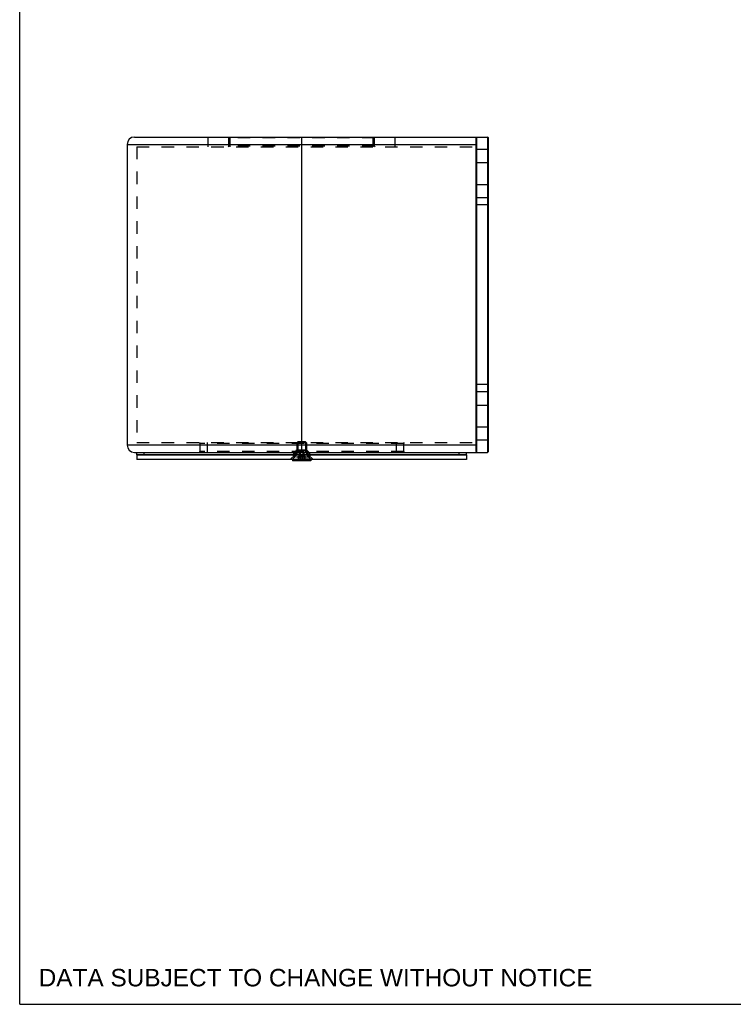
# Model space of a CAD drawing. Header units: inches. Extents: x 0 to 36.7, y 0 to 28.3.
# Tile 1 of 4: x 0 to 11.6, y 0 to 16. Entities that reach past the tile are written whole.
import ezdxf

# ---------------------------------------------------------------- set-up
doc = ezdxf.new("R2010")
doc.units = ezdxf.units.IN
doc.header["$LTSCALE"] = 2.016667
doc.header["$MEASUREMENT"] = 0
doc.linetypes.add('HIDDEN', pattern=[0.2, 0.1, -0.1])
doc.layers.get('0').update_dxf_attribs({"linetype": 'CONTINUOUS'})
for name, color, linetype in [('_1553', 7, 'CONTINUOUS'), ('_1950', 7, 'CONTINUOUS'), ('_3343', 7, 'CONTINUOUS'), ('_4688', 7, 'CONTINUOUS'), ('DEFAULT_2', 8, 'HIDDEN')]:
    doc.layers.add(name, color=color, linetype=linetype)
doc.styles.get("Standard").update_dxf_attribs({"font": 'arial.ttf'})

msp = doc.modelspace()

# ---------------------------------------------------------------- linework, layer by layer
at = {"color": 7, "linetype": 'Continuous'}
for p, q in [((0, 0), (0, 28.3333)), ((4.431, 8.8418), (4.431, 8.8218)), ((4.7263, 8.8218), (4.431, 8.8218)), ((4.7263, 8.8418), (4.7263, 8.8218)), ((0, 0), (36.6667, 0))]:
    msp.add_line(p, q, dxfattribs=at)
at = {"layer": '_1553', "color": 7, "linetype": 'Continuous'}
for p, q in [((1.9015, 8.9205), (1.9015, 8.8418)), ((1.9015, 8.9205), (7.2558, 8.9205)), ((7.2558, 8.8418), (1.9015, 8.8418)), ((7.2558, 8.9205), (7.2558, 8.8418))]:
    msp.add_line(p, q, dxfattribs=at)
at = {"layer": '_1553', "color": 8, "linetype": 'HIDDEN'}
for p, q in [((4.3936, 8.8418), (4.4724, 8.9205)), ((4.7637, 8.8418), (4.685, 8.9205))]:
    msp.add_line(p, q, dxfattribs=at)
at = {"layer": '_1950', "color": 7, "linetype": 'Continuous'}
for p, q in [((1.9015, 8.9205), (1.9015, 8.9599)), ((7.2558, 8.9205), (7.2558, 8.9599)), ((7.2558, 8.9205), (1.9015, 8.9205))]:
    msp.add_line(p, q, dxfattribs=at)
at = {"layer": '_1950', "color": 8, "linetype": 'HIDDEN'}
for p, q in [((1.9015, 8.9599), (7.2558, 8.9599)), ((2.0196, 8.9205), (2.0196, 8.9599)), ((7.1377, 8.9205), (7.1377, 8.9599))]:
    msp.add_line(p, q, dxfattribs=at)
at = {"layer": '_3343', "color": 8, "linetype": 'HIDDEN'}
for p, q in [((4.485, 8.951), (4.4835, 8.9374)), ((4.6709, 8.9856), (4.4864, 8.9856)), ((4.4891, 8.9827), (4.4864, 8.9856)), ((4.4892, 8.9526), (4.4874, 8.9369)), ((4.4888, 8.9489), (4.4893, 8.9538)), ((4.6682, 8.9827), (4.4891, 8.9827)), ((4.4906, 8.9842), (4.4892, 8.9776)), ((4.4892, 8.9526), (4.49, 8.9588)), ((4.4898, 8.9578), (4.4907, 8.964)), ((4.4916, 8.989), (4.4903, 8.983)), ((4.4906, 8.9631), (4.4916, 8.9694)), ((4.4915, 8.9884), (4.4939, 8.999)), ((4.4939, 8.999), (4.6634, 8.999)), ((4.4956, 8.9888), (4.4939, 8.9807)), ((4.4968, 8.9939), (4.4951, 8.9866)), ((4.4965, 8.9927), (4.498, 8.999)), ((4.5538, 8.9585), (4.553, 8.9344)), ((4.5541, 8.9665), (4.5538, 8.9585)), ((4.5545, 8.9751), (4.5541, 8.9665)), ((4.5541, 8.9354), (4.5547, 8.9538)), ((4.555, 8.9842), (4.5545, 8.9751)), ((4.5559, 8.999), (4.555, 8.9842)), ((4.5553, 8.9694), (4.5559, 8.9807)), ((4.5559, 8.9807), (4.557, 8.999)), ((4.6014, 8.9807), (4.6003, 8.999)), ((4.6014, 8.999), (4.6023, 8.9842)), ((4.6032, 8.9665), (4.6036, 8.9585)), ((4.6036, 8.9585), (4.6043, 8.9344)), ((4.6594, 8.999), (4.6617, 8.9888)), ((4.6659, 8.9884), (4.6634, 8.999)), ((4.6647, 8.9749), (4.6659, 8.9683)), ((4.667, 8.983), (4.6657, 8.989)), ((4.6657, 8.9694), (4.6668, 8.9631)), ((4.6666, 8.964), (4.6675, 8.9578)), ((4.6674, 8.9588), (4.6682, 8.9526)), ((4.668, 8.9538), (4.6688, 8.9473)), ((4.6682, 8.9827), (4.6709, 8.9856)), ((4.6739, 8.9374), (4.6723, 8.951)), ((4.6796, 8.9718), (4.676, 8.9754)), ((4.6976, 8.8847), (4.4597, 8.8847)), ((4.6975, 8.8808), (4.4598, 8.8808)), ((4.4867, 8.9313), (4.4874, 8.9369)), ((4.4872, 8.9354), (4.4877, 8.9397)), ((4.553, 8.9344), (4.5528, 8.9288)), ((4.6035, 8.9274), (4.6032, 8.9354)), ((4.6043, 8.9344), (4.6045, 8.9288)), ((4.6045, 8.9288), (4.6048, 8.9237)), ((4.6696, 8.9397), (4.6686, 8.9489)), ((4.6694, 8.9421), (4.6701, 8.9354)), ((4.67, 8.9369), (4.6707, 8.9313))]:
    msp.add_line(p, q, dxfattribs=at)
for points in [[(4.4814, 8.9754), (4.4776, 8.9716), (4.4739, 8.9677), (4.4704, 8.9637), (4.4671, 8.9596), (4.4641, 8.9553), (4.4614, 8.9508), (4.4589, 8.9462), (4.4566, 8.9414), (4.4545, 8.9365), (4.4526, 8.9315), (4.451, 8.9264), (4.4498, 8.9213), (4.4488, 8.9162), (4.4483, 8.9111), (4.4483, 8.9059), (4.4488, 8.9009), (4.4499, 8.8961), (4.4518, 8.8918), (4.4545, 8.888), (4.4579, 8.8853), (4.4597, 8.8847)], [(4.4539, 8.935), (4.4551, 8.938), (4.4565, 8.9411), (4.458, 8.9443), (4.4596, 8.9476), (4.4615, 8.9509), (4.4635, 8.9543), (4.4658, 8.9578), (4.4684, 8.9612), (4.4713, 8.9647), (4.4744, 8.9682)], [(4.4864, 8.9856), (4.4814, 8.9809), (4.4767, 8.9763), (4.4723, 8.9718), (4.4683, 8.9674), (4.4647, 8.9629), (4.4615, 8.9584), (4.4587, 8.9539), (4.4562, 8.9495)], [(4.4679, 8.9669), (4.4714, 8.9709), (4.475, 8.9747), (4.4788, 8.9784), (4.4826, 8.982)], [(4.4814, 8.9754), (4.4852, 8.979), (4.4891, 8.9827)], [(4.4849, 8.9503), (4.4856, 8.9558), (4.4863, 8.9613), (4.4872, 8.9668)], [(4.4865, 8.9625), (4.486, 8.9585), (4.4855, 8.9547)], [(4.4872, 8.9665), (4.4881, 8.9722), (4.4892, 8.9776)], [(4.4896, 8.9796), (4.4887, 8.9751), (4.4879, 8.9708)], [(4.4914, 8.9683), (4.4927, 8.9749), (4.4939, 8.9807)], [(4.4945, 8.9837), (4.4934, 8.9786), (4.4924, 8.9734)], [(4.5539, 8.9856), (4.5526, 8.9809), (4.5513, 8.9763), (4.5501, 8.9718), (4.5491, 8.9674), (4.5481, 8.9629), (4.5472, 8.9584), (4.5465, 8.9539), (4.5458, 8.9495), (4.5452, 8.9452), (4.5447, 8.941), (4.5443, 8.937), (4.5439, 8.933), (4.5435, 8.9292), (4.5433, 8.9255), (4.543, 8.922), (4.5429, 8.9186), (4.5427, 8.9154), (4.5427, 8.9123), (4.5426, 8.9093), (4.5426, 8.9065), (4.5427, 8.9038), (4.5427, 8.9013), (4.5429, 8.899), (4.543, 8.8967), (4.5432, 8.8947), (4.5433, 8.8927), (4.5435, 8.891), (4.5438, 8.8894), (4.544, 8.8879), (4.5443, 8.8866), (4.5446, 8.8854), (4.5448, 8.8844), (4.5451, 8.8834), (4.5454, 8.8826), (4.5457, 8.882), (4.546, 8.8815), (4.5463, 8.8811), (4.5465, 8.8809), (4.5468, 8.8808)], [(4.5468, 8.8847), (4.5467, 8.8847), (4.5466, 8.8848), (4.5464, 8.885), (4.5463, 8.8852), (4.5462, 8.8855), (4.546, 8.8858), (4.5459, 8.8863), (4.5457, 8.8867), (4.5456, 8.8872), (4.5454, 8.8877), (4.5453, 8.8882), (4.5451, 8.8889), (4.545, 8.8895), (4.5449, 8.8903), (4.5447, 8.891), (4.5446, 8.8919), (4.5445, 8.8928), (4.5444, 8.8937), (4.5443, 8.8948), (4.5442, 8.8959), (4.5441, 8.8971), (4.544, 8.8983), (4.5439, 8.8996), (4.5438, 8.901), (4.5438, 8.9024), (4.5437, 8.904), (4.5437, 8.9056), (4.5437, 8.9073), (4.5437, 8.9091), (4.5437, 8.911), (4.5437, 8.9129), (4.5438, 8.915), (4.5439, 8.9171), (4.544, 8.9193), (4.5441, 8.9216), (4.5443, 8.9241), (4.5444, 8.9266), (4.5447, 8.9293), (4.5449, 8.9321), (4.5452, 8.935), (4.5455, 8.938), (4.5459, 8.9411), (4.5463, 8.9443), (4.5467, 8.9476), (4.5472, 8.9509), (4.5478, 8.9543), (4.5484, 8.9578), (4.5491, 8.9612), (4.5499, 8.9647), (4.5507, 8.9682), (4.5516, 8.9718), (4.5526, 8.9754), (4.5536, 8.979), (4.5546, 8.9827)], [(4.5547, 8.9538), (4.5549, 8.9588), (4.5551, 8.964), (4.5553, 8.9694)], [(4.6025, 8.9588), (4.6023, 8.964), (4.602, 8.9694), (4.6014, 8.9807)], [(4.6023, 8.9842), (4.6028, 8.9751), (4.603, 8.9708), (4.6032, 8.9665)], [(4.6032, 8.9354), (4.6028, 8.9489), (4.6025, 8.9588)], [(4.6106, 8.8847), (4.6107, 8.8847), (4.6108, 8.8848), (4.6109, 8.885), (4.611, 8.8852), (4.6112, 8.8855), (4.6113, 8.8858), (4.6115, 8.8863), (4.6116, 8.8867), (4.6118, 8.8872), (4.6119, 8.8877), (4.6121, 8.8882), (4.6122, 8.8889), (4.6124, 8.8895), (4.6125, 8.8903), (4.6126, 8.891), (4.6127, 8.8919), (4.6129, 8.8928), (4.613, 8.8937), (4.6131, 8.8948), (4.6132, 8.8959), (4.6133, 8.8971), (4.6134, 8.8983), (4.6135, 8.8996), (4.6135, 8.901), (4.6136, 8.9024), (4.6136, 8.904), (4.6137, 8.9056), (4.6137, 8.9073), (4.6137, 8.9091), (4.6137, 8.911), (4.6136, 8.9129), (4.6136, 8.915), (4.6135, 8.9171), (4.6134, 8.9193), (4.6133, 8.9216), (4.6131, 8.9241), (4.6129, 8.9266), (4.6127, 8.9293), (4.6124, 8.9321), (4.6122, 8.935), (4.6118, 8.938), (4.6115, 8.9411), (4.6111, 8.9443), (4.6106, 8.9476), (4.6101, 8.9509), (4.6096, 8.9543), (4.609, 8.9578), (4.6083, 8.9612), (4.6075, 8.9647), (4.6067, 8.9682), (4.6058, 8.9718), (4.6048, 8.9754), (4.6038, 8.979), (4.6027, 8.9827)], [(4.6034, 8.9856), (4.6048, 8.9809), (4.6061, 8.9763), (4.6072, 8.9718), (4.6083, 8.9674), (4.6093, 8.9629), (4.6101, 8.9584), (4.6109, 8.9539), (4.6116, 8.9495), (4.6121, 8.9452), (4.6126, 8.941), (4.6131, 8.937), (4.6135, 8.933), (4.6138, 8.9292), (4.6141, 8.9255), (4.6143, 8.922), (4.6145, 8.9186), (4.6146, 8.9154), (4.6147, 8.9123), (4.6147, 8.9093), (4.6147, 8.9065), (4.6147, 8.9038), (4.6146, 8.9013), (4.6145, 8.899), (4.6144, 8.8967), (4.6142, 8.8947), (4.614, 8.8927), (4.6138, 8.891), (4.6136, 8.8894), (4.6133, 8.8879), (4.6131, 8.8866), (4.6128, 8.8854), (4.6125, 8.8844), (4.6122, 8.8834), (4.6119, 8.8826), (4.6117, 8.882), (4.6114, 8.8815), (4.6111, 8.8811), (4.6108, 8.8809), (4.6106, 8.8808)], [(4.6608, 8.9927), (4.6629, 8.9837), (4.6639, 8.9786), (4.665, 8.9734)], [(4.6647, 8.9749), (4.6635, 8.9807), (4.6622, 8.9866)], [(4.6724, 8.9503), (4.6718, 8.9558), (4.671, 8.9613), (4.6702, 8.9668), (4.6692, 8.9722), (4.6682, 8.9776), (4.6668, 8.9842)], [(4.6678, 8.9796), (4.6687, 8.9751), (4.6695, 8.9708)], [(4.6682, 8.9827), (4.6721, 8.9791), (4.676, 8.9754)], [(4.6708, 8.9625), (4.6714, 8.9585), (4.6719, 8.9547)], [(4.6709, 8.9856), (4.6759, 8.9809), (4.6807, 8.9763), (4.6851, 8.9718), (4.6891, 8.9674), (4.6927, 8.9629)], [(4.6894, 8.9669), (4.686, 8.9709), (4.6823, 8.9747), (4.6786, 8.9784), (4.6748, 8.982)], [(4.6796, 8.9718), (4.6834, 8.9677), (4.6869, 8.9637), (4.6902, 8.9596), (4.6932, 8.9553), (4.696, 8.9508), (4.6985, 8.9462), (4.7008, 8.9414), (4.7029, 8.9365), (4.7047, 8.9315), (4.7063, 8.9264), (4.7076, 8.9213), (4.7085, 8.9162), (4.709, 8.9111), (4.7091, 8.9059), (4.7086, 8.9009), (4.7074, 8.8961), (4.7056, 8.8918), (4.7029, 8.888), (4.6994, 8.8853), (4.6976, 8.8847)], [(4.7034, 8.935), (4.7022, 8.938), (4.7009, 8.9411), (4.6994, 8.9443), (4.6978, 8.9476), (4.6959, 8.9509), (4.6938, 8.9543), (4.6915, 8.9578), (4.6889, 8.9612), (4.6861, 8.9647), (4.6829, 8.9682)], [(4.7011, 8.9496), (4.6985, 8.9542), (4.6957, 8.9586), (4.6927, 8.9629)], [(4.4598, 8.8808), (4.4567, 8.8815), (4.4523, 8.8847), (4.4489, 8.8889), (4.4466, 8.8937), (4.4452, 8.8988), (4.4445, 8.9041), (4.4443, 8.9093), (4.4447, 8.9146), (4.4454, 8.9198), (4.4466, 8.925), (4.4481, 8.9301), (4.4498, 8.9352), (4.4517, 8.9401), (4.4539, 8.9449), (4.4563, 8.9496)], [(4.4448, 8.9154), (4.4445, 8.9123), (4.4443, 8.9093), (4.4444, 8.9065), (4.4445, 8.9038), (4.4448, 8.9013), (4.4452, 8.899), (4.4457, 8.8967), (4.4463, 8.8947), (4.447, 8.8927), (4.4478, 8.891), (4.4486, 8.8894), (4.4496, 8.8879), (4.4506, 8.8866), (4.4516, 8.8854), (4.4526, 8.8844), (4.4537, 8.8834), (4.4547, 8.8826), (4.4558, 8.882), (4.4568, 8.8815), (4.4578, 8.8811), (4.4589, 8.8809), (4.4598, 8.8808)], [(4.4467, 8.9255), (4.4459, 8.922), (4.4452, 8.9186)], [(4.454, 8.9452), (4.4521, 8.941), (4.4505, 8.937), (4.449, 8.933), (4.4478, 8.9292)], [(4.4484, 8.904), (4.4483, 8.9056), (4.4483, 8.9073), (4.4483, 8.9091), (4.4483, 8.911), (4.4485, 8.9129), (4.4487, 8.915), (4.449, 8.9171), (4.4494, 8.9193), (4.4498, 8.9216), (4.4504, 8.9241), (4.4511, 8.9266), (4.4519, 8.9293), (4.4529, 8.9321)], [(4.4597, 8.8847), (4.4594, 8.8847), (4.459, 8.8848), (4.4586, 8.885), (4.4582, 8.8852), (4.4576, 8.8855), (4.4571, 8.8858), (4.4565, 8.8863), (4.4559, 8.8867), (4.4553, 8.8872), (4.4548, 8.8877), (4.4543, 8.8882), (4.4537, 8.8889), (4.4532, 8.8895), (4.4527, 8.8903), (4.4522, 8.891), (4.4517, 8.8919), (4.4513, 8.8928), (4.4508, 8.8937), (4.4504, 8.8948), (4.45, 8.8959), (4.4497, 8.8971), (4.4493, 8.8983), (4.449, 8.8996), (4.4488, 8.901), (4.4486, 8.9024)], [(4.4597, 8.8847), (4.4604, 8.8848), (4.4634, 8.8864), (4.467, 8.8898), (4.4705, 8.8946), (4.4735, 8.8995), (4.4759, 8.9042), (4.4778, 8.9089), (4.4793, 8.9137), (4.4805, 8.9186), (4.4815, 8.9236), (4.4823, 8.9287), (4.4831, 8.934), (4.4837, 8.9393)], [(4.4684, 8.8916), (4.4678, 8.8908), (4.4672, 8.89), (4.4666, 8.8893), (4.466, 8.8887), (4.4654, 8.8881), (4.4648, 8.8875), (4.4641, 8.887), (4.4635, 8.8865), (4.463, 8.8861), (4.4625, 8.8858), (4.462, 8.8855), (4.4614, 8.8852), (4.4608, 8.8849), (4.4602, 8.8848), (4.4598, 8.8847), (4.4597, 8.8847)], [(4.4867, 8.9317), (4.486, 8.9266), (4.4851, 8.9215), (4.4841, 8.9166), (4.4828, 8.9117), (4.4812, 8.9069), (4.4792, 8.902), (4.4767, 8.8972), (4.4737, 8.8923), (4.4701, 8.8874), (4.4659, 8.8833), (4.4614, 8.881), (4.4598, 8.8808)], [(4.4598, 8.8808), (4.461, 8.8809), (4.4622, 8.8812), (4.4633, 8.8816), (4.4645, 8.8823), (4.4656, 8.883), (4.4668, 8.884), (4.468, 8.8851), (4.4691, 8.8863), (4.4703, 8.8877), (4.4714, 8.8891), (4.4726, 8.8907), (4.4738, 8.8924), (4.475, 8.8943), (4.4762, 8.8962), (4.4773, 8.8982), (4.4784, 8.9004), (4.4795, 8.9027), (4.4806, 8.9052), (4.4816, 8.908)], [(4.4718, 8.8965), (4.4711, 8.8955), (4.4704, 8.8944), (4.4698, 8.8934), (4.4691, 8.8925)], [(4.4745, 8.9013), (4.4738, 8.9), (4.4731, 8.8988), (4.4725, 8.8977)], [(4.4765, 8.9057), (4.4758, 8.9041), (4.4751, 8.9026)], [(4.4796, 8.9149), (4.4791, 8.9129), (4.4785, 8.9109), (4.4778, 8.9091), (4.4772, 8.9074)], [(4.4831, 8.9344), (4.4827, 8.9315), (4.4824, 8.9288), (4.482, 8.9262), (4.4815, 8.9237), (4.4811, 8.9214), (4.4806, 8.9191), (4.4801, 8.9169)], [(4.4826, 8.9108), (4.4834, 8.9138), (4.4842, 8.917), (4.4849, 8.9203), (4.4855, 8.9238), (4.4861, 8.9274)], [(4.5468, 8.8808), (4.5471, 8.8809), (4.5474, 8.8812), (4.5477, 8.8816), (4.548, 8.8823), (4.5483, 8.883), (4.5487, 8.884), (4.549, 8.8851), (4.5493, 8.8863), (4.5496, 8.8877), (4.5499, 8.8891), (4.5502, 8.8907), (4.5505, 8.8924), (4.5509, 8.8943), (4.5512, 8.8962), (4.5515, 8.8982), (4.5518, 8.9004), (4.5521, 8.9027), (4.5524, 8.9052), (4.5526, 8.908), (4.5529, 8.9108), (4.5531, 8.9138), (4.5533, 8.917), (4.5535, 8.9203), (4.5537, 8.9238), (4.5538, 8.9274), (4.5541, 8.9354)], [(4.5528, 8.9288), (4.5526, 8.9237), (4.5525, 8.9214), (4.5524, 8.9191), (4.5522, 8.9169), (4.5521, 8.9149), (4.5519, 8.9129), (4.5518, 8.9109), (4.5516, 8.9091), (4.5514, 8.9074), (4.5513, 8.9057), (4.5511, 8.9041), (4.5509, 8.9026), (4.5507, 8.9013), (4.5505, 8.9), (4.5504, 8.8988), (4.5502, 8.8977), (4.55, 8.8965), (4.5498, 8.8955), (4.5496, 8.8944), (4.5494, 8.8934), (4.5493, 8.8925), (4.5491, 8.8916), (4.5489, 8.8908), (4.5488, 8.89), (4.5486, 8.8893), (4.5484, 8.8887), (4.5483, 8.8881), (4.5481, 8.8875), (4.5479, 8.887), (4.5478, 8.8865), (4.5476, 8.8861), (4.5475, 8.8858), (4.5474, 8.8855), (4.5472, 8.8852), (4.547, 8.8849), (4.5469, 8.8848), (4.5468, 8.8847), (4.5468, 8.8847)], [(4.6106, 8.8808), (4.6103, 8.8809), (4.61, 8.8812), (4.6096, 8.8816), (4.6093, 8.8823), (4.609, 8.883), (4.6087, 8.884), (4.6084, 8.8851), (4.6081, 8.8863), (4.6078, 8.8877), (4.6075, 8.8891), (4.6071, 8.8907), (4.6068, 8.8924), (4.6065, 8.8943), (4.6062, 8.8962), (4.6059, 8.8982), (4.6056, 8.9004), (4.6053, 8.9027), (4.605, 8.9052), (4.6047, 8.908), (4.6045, 8.9108), (4.6042, 8.9138), (4.604, 8.917), (4.6038, 8.9203), (4.6037, 8.9238), (4.6035, 8.9274)], [(4.6048, 8.9237), (4.6049, 8.9214), (4.605, 8.9191), (4.6051, 8.9169), (4.6053, 8.9149), (4.6054, 8.9129), (4.6056, 8.9109), (4.6057, 8.9091), (4.6059, 8.9074), (4.6061, 8.9057), (4.6063, 8.9041), (4.6065, 8.9026), (4.6067, 8.9013), (4.6068, 8.9), (4.607, 8.8988), (4.6072, 8.8977), (4.6074, 8.8965), (4.6076, 8.8955), (4.6077, 8.8944), (4.6079, 8.8934), (4.6081, 8.8925), (4.6083, 8.8916), (4.6084, 8.8908), (4.6086, 8.89), (4.6088, 8.8893), (4.6089, 8.8887), (4.6091, 8.8881), (4.6092, 8.8875), (4.6094, 8.887), (4.6096, 8.8865), (4.6097, 8.8861), (4.6099, 8.8858), (4.61, 8.8855), (4.6102, 8.8852), (4.6103, 8.8849), (4.6105, 8.8848), (4.6106, 8.8847), (4.6106, 8.8847)], [(4.6706, 8.9317), (4.6714, 8.9266), (4.6722, 8.9215), (4.6733, 8.9166), (4.6745, 8.9117), (4.6761, 8.9069), (4.6782, 8.902), (4.6806, 8.8972), (4.6837, 8.8923), (4.6873, 8.8874), (4.6914, 8.8833), (4.696, 8.881), (4.6975, 8.8808)], [(4.6725, 8.9203), (4.6718, 8.9238), (4.6712, 8.9274)], [(4.6748, 8.9108), (4.6739, 8.9138), (4.6732, 8.917)], [(4.6976, 8.8847), (4.697, 8.8848), (4.694, 8.8864), (4.6903, 8.8898), (4.6868, 8.8946), (4.6839, 8.8995), (4.6815, 8.9042), (4.6796, 8.9089), (4.6781, 8.9137), (4.6768, 8.9186), (4.6758, 8.9236), (4.675, 8.9287), (4.6743, 8.934), (4.6737, 8.9393)], [(4.6742, 8.9344), (4.6746, 8.9315), (4.675, 8.9288), (4.6754, 8.9262), (4.6758, 8.9237), (4.6763, 8.9214), (4.6767, 8.9191), (4.6772, 8.9169)], [(4.6975, 8.8808), (4.6963, 8.8809), (4.6952, 8.8812), (4.694, 8.8816), (4.6929, 8.8823), (4.6918, 8.883), (4.6906, 8.884), (4.6894, 8.8851), (4.6882, 8.8863), (4.6871, 8.8877), (4.6859, 8.8891), (4.6848, 8.8907), (4.6835, 8.8924), (4.6823, 8.8943), (4.6812, 8.8962), (4.6801, 8.8982), (4.6789, 8.9004), (4.6778, 8.9027), (4.6768, 8.9052), (4.6757, 8.908)], [(4.6777, 8.9149), (4.6783, 8.9129), (4.6789, 8.9109), (4.6795, 8.9091), (4.6802, 8.9074)], [(4.6808, 8.9057), (4.6815, 8.9041), (4.6822, 8.9026)], [(4.6829, 8.9013), (4.6836, 8.9), (4.6842, 8.8988), (4.6849, 8.8977)], [(4.6856, 8.8965), (4.6863, 8.8955), (4.6869, 8.8944), (4.6876, 8.8934), (4.6883, 8.8925)], [(4.6889, 8.8916), (4.6896, 8.8908), (4.6902, 8.89), (4.6908, 8.8893), (4.6913, 8.8887), (4.6919, 8.8881), (4.6926, 8.8875), (4.6932, 8.887), (4.6938, 8.8865), (4.6944, 8.8861), (4.6949, 8.8858), (4.6954, 8.8855), (4.696, 8.8852), (4.6966, 8.8849), (4.6971, 8.8848), (4.6976, 8.8847), (4.6976, 8.8847)], [(4.6975, 8.8808), (4.7007, 8.8815), (4.7051, 8.8847), (4.7085, 8.8889), (4.7107, 8.8937), (4.7121, 8.8988), (4.7129, 8.9041), (4.713, 8.9093), (4.7127, 8.9146), (4.7119, 8.9198), (4.7108, 8.925), (4.7093, 8.9301), (4.7076, 8.9352), (4.7056, 8.9401), (4.7035, 8.9449)], [(4.7126, 8.9154), (4.7129, 8.9123), (4.713, 8.9093), (4.713, 8.9065), (4.7128, 8.9038), (4.7126, 8.9013), (4.7122, 8.899), (4.7117, 8.8967), (4.7111, 8.8947), (4.7104, 8.8927), (4.7096, 8.891), (4.7087, 8.8894), (4.7078, 8.8879), (4.7068, 8.8866), (4.7058, 8.8854), (4.7048, 8.8844), (4.7037, 8.8834), (4.7026, 8.8826), (4.7016, 8.882), (4.7005, 8.8815), (4.6995, 8.8811), (4.6985, 8.8809), (4.6975, 8.8808)], [(4.6976, 8.8847), (4.698, 8.8847), (4.6984, 8.8848), (4.6988, 8.885), (4.6992, 8.8852), (4.6997, 8.8855), (4.7003, 8.8858), (4.7009, 8.8863), (4.7015, 8.8867), (4.702, 8.8872), (4.7026, 8.8877), (4.7031, 8.8882), (4.7036, 8.8889), (4.7041, 8.8895), (4.7047, 8.8903), (4.7051, 8.891), (4.7056, 8.8919), (4.7061, 8.8928), (4.7065, 8.8937), (4.7069, 8.8948), (4.7073, 8.8959), (4.7077, 8.8971), (4.708, 8.8983), (4.7083, 8.8996), (4.7086, 8.901), (4.7088, 8.9024)], [(4.7012, 8.9495), (4.7033, 8.9452), (4.7052, 8.941), (4.7069, 8.937), (4.7083, 8.933), (4.7096, 8.9292)], [(4.7089, 8.904), (4.709, 8.9056), (4.7091, 8.9073), (4.7091, 8.9091), (4.709, 8.911), (4.7089, 8.9129), (4.7087, 8.915), (4.7084, 8.9171), (4.708, 8.9193), (4.7075, 8.9216), (4.7069, 8.9241), (4.7063, 8.9266), (4.7054, 8.9293), (4.7045, 8.9321)], [(4.7106, 8.9255), (4.7115, 8.922), (4.7121, 8.9186)]]:
    msp.add_lwpolyline(points, dxfattribs=at)
at = {"layer": '_4688', "color": 7, "linetype": 'Continuous'}
for p, q in [((1.8622, 14.078), (7.5984, 14.078)), ((4.5787, 8.9599), (4.5787, 14.078)), ((7.4251, 14.078), (7.4133, 14.0662)), ((7.4133, 8.9717), (7.4133, 14.0662)), ((7.4251, 8.9599), (7.4251, 14.078)), ((7.5984, 14.078), (7.5984, 8.9599)), ((7.6102, 14.0662), (7.5984, 14.078)), ((7.6102, 8.9717), (7.6102, 14.0662)), ((1.744, 13.9599), (1.744, 9.078)), ((1.744, 13.9599), (7.4133, 13.9599)), ((7.4133, 13.8812), (7.6102, 13.8812)), ((7.6102, 9.1568), (7.4133, 9.1568)), ((7.4133, 9.078), (1.744, 9.078)), ((1.8622, 8.9599), (7.5984, 8.9599)), ((7.4133, 8.9717), (7.4251, 8.9599)), ((7.5984, 8.9599), (7.6102, 8.9717))]:
    msp.add_line(p, q, dxfattribs=at)
at = {"layer": '_4688', "color": 8, "linetype": 'HIDDEN'}
for p, q in [((3.0629, 13.9205), (3.0629, 14.078)), ((3.3976, 14.0662), (3.3858, 14.078)), ((3.3976, 13.9324), (3.3976, 14.0662)), ((5.7598, 14.0662), (3.3976, 14.0662)), ((3.4173, 13.9205), (3.4173, 14.078)), ((5.7401, 13.9205), (5.7401, 14.078)), ((5.7598, 14.0662), (5.7716, 14.078)), ((5.7598, 13.9324), (5.7598, 14.0662)), ((6.0944, 13.9205), (6.0944, 14.078)), ((1.9015, 13.9205), (1.9015, 9.1174)), ((1.9015, 13.9205), (7.4133, 13.9205)), ((3.3976, 13.9324), (3.3858, 13.9205)), ((5.7598, 13.9324), (3.3976, 13.9324)), ((5.7598, 13.9324), (5.7716, 13.9205)), ((7.4133, 13.6765), (7.4251, 13.6646)), ((7.4251, 13.6646), (7.5984, 13.6646)), ((7.6102, 13.6765), (7.5984, 13.6646)), ((7.4133, 13.2985), (7.4251, 13.3103)), ((7.4251, 13.3103), (7.5984, 13.3103)), ((7.6102, 13.2985), (7.5984, 13.3103)), ((7.4133, 13.1056), (7.4251, 13.0938)), ((7.6102, 12.9757), (7.4133, 12.9757)), ((7.5984, 13.0938), (7.4251, 13.0938)), ((7.6102, 13.1056), (7.5984, 13.0938)), ((7.6102, 10.0623), (7.4133, 10.0623)), ((7.4251, 9.9442), (7.4133, 9.9324)), ((7.5984, 9.9442), (7.4251, 9.9442)), ((7.5984, 9.9442), (7.6102, 9.9324)), ((7.4133, 9.7394), (7.4251, 9.7276)), ((7.4251, 9.7276), (7.5984, 9.7276)), ((7.6102, 9.7394), (7.5984, 9.7276)), ((7.4133, 9.3615), (7.4251, 9.3733)), ((7.4251, 9.3733), (7.5984, 9.3733)), ((7.6102, 9.3615), (7.5984, 9.3733)), ((1.9015, 9.1174), (7.4133, 9.1174)), ((2.9133, 9.1174), (2.9251, 9.1056)), ((3.0432, 9.1174), (3.0432, 8.9599)), ((4.5157, 9.1174), (4.5157, 8.9599)), ((4.6417, 9.1174), (4.6417, 8.9599)), ((6.1141, 9.1174), (6.1141, 8.9599)), ((6.244, 9.1174), (6.2322, 9.1056)), ((2.9251, 8.9717), (2.9133, 8.9599)), ((6.2322, 9.1056), (2.9251, 9.1056)), ((2.9251, 9.1056), (2.9251, 8.9717)), ((6.2322, 8.9717), (2.9251, 8.9717)), ((6.2322, 9.1056), (6.2322, 8.9717)), ((6.2322, 8.9717), (6.244, 8.9599))]:
    msp.add_line(p, q, dxfattribs=at)
at = {"layer": '_4688', "color": 7, "linetype": 'Continuous'}
for centre, start, end in [((1.8621, 13.9599), 90, 180), ((1.8621, 9.078), 180, 270)]:
    msp.add_arc(centre, 0.1181, start, end, dxfattribs=at)
at = {"layer": 'DEFAULT_2', "color": 8, "linetype": 'HIDDEN'}
for p, q in [((4.5196, 9.1368), (4.4999, 9.1171)), ((4.6574, 9.1171), (4.4999, 9.1171)), ((4.4999, 9.1171), (4.4999, 8.9203)), ((4.5196, 9.1368), (4.6377, 9.1368)), ((4.6377, 9.1368), (4.6574, 9.1171)), ((4.6574, 9.1171), (4.6574, 8.9203)), ((4.4999, 8.9203), (4.431, 8.8514)), ((4.7263, 8.8514), (4.431, 8.8514)), ((4.431, 8.8514), (4.431, 8.8418)), ((4.6574, 8.9203), (4.4999, 8.9203)), ((4.5244, 8.8218), (4.5244, 8.9006)), ((4.5245, 8.9006), (4.6329, 8.9006)), ((4.5367, 8.8218), (4.5367, 8.9006)), ((4.5661, 8.8218), (4.5661, 8.9006)), ((4.5666, 8.8218), (4.5666, 8.9006)), ((4.5908, 8.8218), (4.5908, 8.9006)), ((4.5912, 8.8218), (4.5912, 8.9006)), ((4.6204, 8.8218), (4.6204, 8.9006)), ((4.6328, 8.8218), (4.6328, 8.9006)), ((4.6574, 8.9203), (4.7263, 8.8514)), ((4.7263, 8.8514), (4.7263, 8.8418))]:
    msp.add_line(p, q, dxfattribs=at)

# ---------------------------------------------------------------- texts
at = {"color": 2, "linetype": 'Continuous', "insert": (0.3085, 0.5744), "char_height": 0.283333, "width": 8.976084, "attachment_point": 1, "line_spacing_factor": 0.9}
msp.add_mtext('DATA SUBJECT TO CHANGE WITHOUT NOTICE', dxfattribs=at)

doc.saveas('drawing.dxf')
